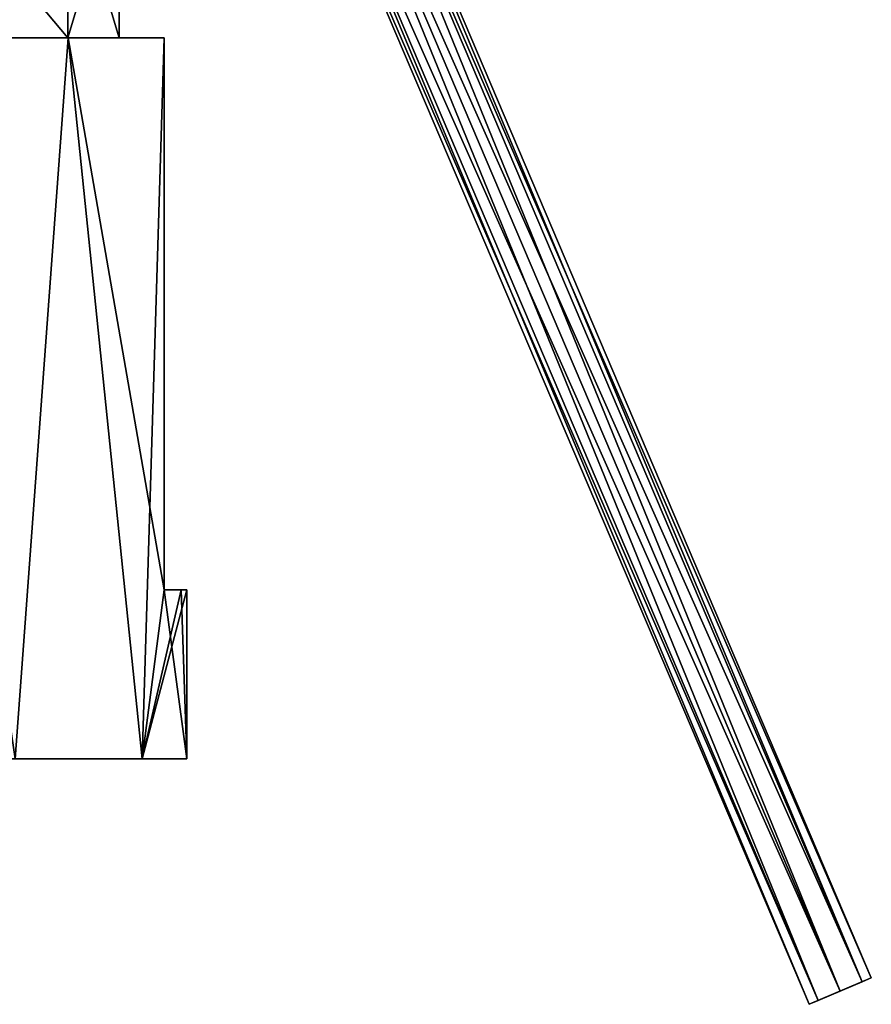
# Model space of a CAD drawing. Header units: millimetres. Extents: x -28.2 to 28.2, y -16.2 to 42.5.
# Tile 4 of 12: x 9.3 to 28.2, y -5.4 to 16.4. Entities that reach past the tile are written whole.
import ezdxf

# ---------------------------------------------------------------- set-up
doc = ezdxf.new("R2010")
doc.units = ezdxf.units.MM
doc.header["$LTSCALE"] = 65.185185
for name, color, linetype in [('1', 7, 'CONTINUOUS'), ('2', 7, 'CONTINUOUS'), ('3', 7, 'CONTINUOUS'), ('4', 7, 'CONTINUOUS'), ('5', 7, 'CONTINUOUS'), ('6', 7, 'CONTINUOUS'), ('65', 7, 'CONTINUOUS'), ('66', 7, 'CONTINUOUS'), ('67', 7, 'CONTINUOUS')]:
    doc.layers.add(name, color=color, linetype=linetype)

msp = doc.modelspace()

# ---------------------------------------------------------------- linework, layer by layer
at = {"layer": '1', "color": 7, "linetype": 'Continuous'}
for points in [[(-12.01, 0, 4.975), (-13, 0), (12.01, 0, 4.975), (-12.01, 0, 4.975)], [(-13, 0), (13, 0), (12.01, 0, 4.975), (-13, 0)], [(-12.01, 0, -4.975), (13, 0), (-13, 0), (-12.01, 0, -4.975)], [(-9.192, 0, -9.192), (12.01, 0, -4.975), (-12.01, 0, -4.975), (-9.192, 0, -9.192)], [(9.192, 0, 9.192), (-12.01, 0, 4.975), (12.01, 0, 4.975), (9.192, 0, 9.192)], [(12.01, 0, -4.975), (13, 0), (-12.01, 0, -4.975), (12.01, 0, -4.975)], [(9.192, 0, -9.192), (12.01, 0, -4.975), (-9.192, 0, -9.192), (9.192, 0, -9.192)]]:
    msp.add_3dface(points, dxfattribs=at)
at = {"layer": '2', "color": 7, "linetype": 'Continuous'}
for points in [[(10.368, 16, -7.842), (9.192, 0, -9.192), (6.839, 16, -11.056), (10.368, 16, -7.842)], [(12.01, 0, -4.975), (9.192, 0, -9.192), (10.368, 16, -7.842), (12.01, 0, -4.975)], [(12.5, 16, -3.571), (12.01, 0, -4.975), (10.368, 16, -7.842), (12.5, 16, -3.571)], [(12.5, 3.75, -3.571), (12.01, 0, -4.975), (12.5, 16, -3.571), (12.5, 3.75, -3.571)], [(13, 0), (12.01, 0, -4.975), (13, 3.75), (13, 0)], [(12.01, 0, -4.975), (12.5, 3.75, -3.571), (12.874, 3.75, -1.803), (12.01, 0, -4.975)], [(13, 3.75), (12.01, 0, -4.975), (12.874, 3.75, -1.803), (13, 3.75)]]:
    msp.add_3dface(points, dxfattribs=at)
at = {"layer": '3', "color": 7, "linetype": 'Continuous'}
for points in [[(6.839, 16, 11.056), (9.192, 0, 9.192), (10.368, 16, 7.842), (6.839, 16, 11.056)], [(9.192, 0, 9.192), (12.01, 0, 4.975), (10.368, 16, 7.842), (9.192, 0, 9.192)], [(12.5, 16, 3.571), (10.368, 16, 7.842), (12.5, 3.75, 3.571), (12.5, 16, 3.571)], [(10.368, 16, 7.842), (12.01, 0, 4.975), (12.5, 3.75, 3.571), (10.368, 16, 7.842)], [(12.01, 0, 4.975), (13, 0), (12.5, 3.75, 3.571), (12.01, 0, 4.975)], [(12.5, 3.75, 3.571), (13, 0), (12.874, 3.75, 1.803), (12.5, 3.75, 3.571)], [(13, 0), (13, 3.75), (12.874, 3.75, 1.803), (13, 0)]]:
    msp.add_3dface(points, dxfattribs=at)
at = {"layer": '4', "color": 7, "linetype": 'Continuous'}
for points in [[(7.17, 19.8, 8.991), (10.361, 16, 4.99), (10.361, 19.8, 4.99), (7.17, 19.8, 8.991)], [(7.17, 16, 8.991), (10.361, 16, 4.99), (7.17, 19.8, 8.991), (7.17, 16, 8.991)], [(10.361, 16, 4.99), (11.5, 16), (10.361, 19.8, 4.99), (10.361, 16, 4.99)], [(11.5, 16), (11.5, 19.8), (10.361, 19.8, 4.99), (11.5, 16)]]:
    msp.add_3dface(points, dxfattribs=at)
at = {"layer": '5', "color": 7, "linetype": 'Continuous'}
for points in [[(7.17, 16, -8.991), (10.361, 19.8, -4.99), (10.361, 16, -4.99), (7.17, 16, -8.991)], [(7.17, 19.8, -8.991), (10.361, 19.8, -4.99), (7.17, 16, -8.991), (7.17, 19.8, -8.991)], [(10.361, 19.8, -4.99), (11.5, 19.8), (10.361, 16, -4.99), (10.361, 19.8, -4.99)], [(11.5, 19.8), (11.5, 16), (10.361, 16, -4.99), (11.5, 19.8)]]:
    msp.add_3dface(points, dxfattribs=at)
at = {"layer": '6', "color": 7, "linetype": 'Continuous'}
for points in [[(12.5, 3.75, -3.571), (12.5, 16, -3.571), (12.5, 3.75, 3.571), (12.5, 3.75, -3.571)], [(12.5, 16, -3.571), (12.5, 16, 3.571), (12.5, 3.75, 3.571), (12.5, 16, -3.571)]]:
    msp.add_3dface(points, dxfattribs=at)
at = {"layer": '65', "linetype": 'Continuous'}
for points in [[(28.19, -4.855, 2.5), (26.81, -5.443, 2.5), (27.012, -5.357, 1.97), (28.19, -4.855, 2.5)], [(27.988, -4.941, 3.03), (26.81, -5.443, 2.5), (28.19, -4.855, 2.5), (27.988, -4.941, 3.03)], [(27.012, -5.357, 3.03), (26.81, -5.443, 2.5), (27.988, -4.941, 3.03), (27.012, -5.357, 3.03)], [(27.988, -4.941, 1.97), (28.19, -4.855, 2.5), (27.012, -5.357, 1.97), (27.988, -4.941, 1.97)], [(27.5, -5.149, 1.75), (27.988, -4.941, 1.97), (27.012, -5.357, 1.97), (27.5, -5.149, 1.75)], [(27.5, -5.149, 3.25), (27.012, -5.357, 3.03), (27.988, -4.941, 3.03), (27.5, -5.149, 3.25)]]:
    msp.add_3dface(points, dxfattribs=at)
at = {"layer": '66', "linetype": 'Continuous'}
for points in [[(14.573, 26.568, 3.03), (28.19, -4.855, 2.5), (14.776, 26.654, 2.5), (14.573, 26.568, 3.03)], [(14.086, 26.36, 3.25), (27.988, -4.941, 3.03), (14.573, 26.568, 3.03), (14.086, 26.36, 3.25)], [(27.988, -4.941, 3.03), (28.19, -4.855, 2.5), (14.573, 26.568, 3.03), (27.988, -4.941, 3.03)], [(13.598, 26.152, 3.03), (27.5, -5.149, 3.25), (14.086, 26.36, 3.25), (13.598, 26.152, 3.03)], [(27.5, -5.149, 3.25), (27.988, -4.941, 3.03), (14.086, 26.36, 3.25), (27.5, -5.149, 3.25)], [(13.395, 26.066, 2.5), (27.012, -5.357, 3.03), (13.598, 26.152, 3.03), (13.395, 26.066, 2.5)], [(26.81, -5.443, 2.5), (27.012, -5.357, 3.03), (13.395, 26.066, 2.5), (26.81, -5.443, 2.5)], [(27.012, -5.357, 3.03), (27.5, -5.149, 3.25), (13.598, 26.152, 3.03), (27.012, -5.357, 3.03)]]:
    msp.add_3dface(points, dxfattribs=at)
at = {"layer": '67', "linetype": 'Continuous'}
for points in [[(14.776, 26.654, 2.5), (27.988, -4.941, 1.97), (14.573, 26.568, 1.97), (14.776, 26.654, 2.5)], [(28.19, -4.855, 2.5), (27.988, -4.941, 1.97), (14.776, 26.654, 2.5), (28.19, -4.855, 2.5)], [(14.573, 26.568, 1.97), (27.5, -5.149, 1.75), (14.086, 26.36, 1.75), (14.573, 26.568, 1.97)], [(27.988, -4.941, 1.97), (27.5, -5.149, 1.75), (14.573, 26.568, 1.97), (27.988, -4.941, 1.97)], [(14.086, 26.36, 1.75), (27.012, -5.357, 1.97), (13.598, 26.152, 1.97), (14.086, 26.36, 1.75)], [(27.5, -5.149, 1.75), (27.012, -5.357, 1.97), (14.086, 26.36, 1.75), (27.5, -5.149, 1.75)], [(26.81, -5.443, 2.5), (13.395, 26.066, 2.5), (13.598, 26.152, 1.97), (26.81, -5.443, 2.5)], [(27.012, -5.357, 1.97), (26.81, -5.443, 2.5), (13.598, 26.152, 1.97), (27.012, -5.357, 1.97)]]:
    msp.add_3dface(points, dxfattribs=at)

doc.saveas('drawing.dxf')
